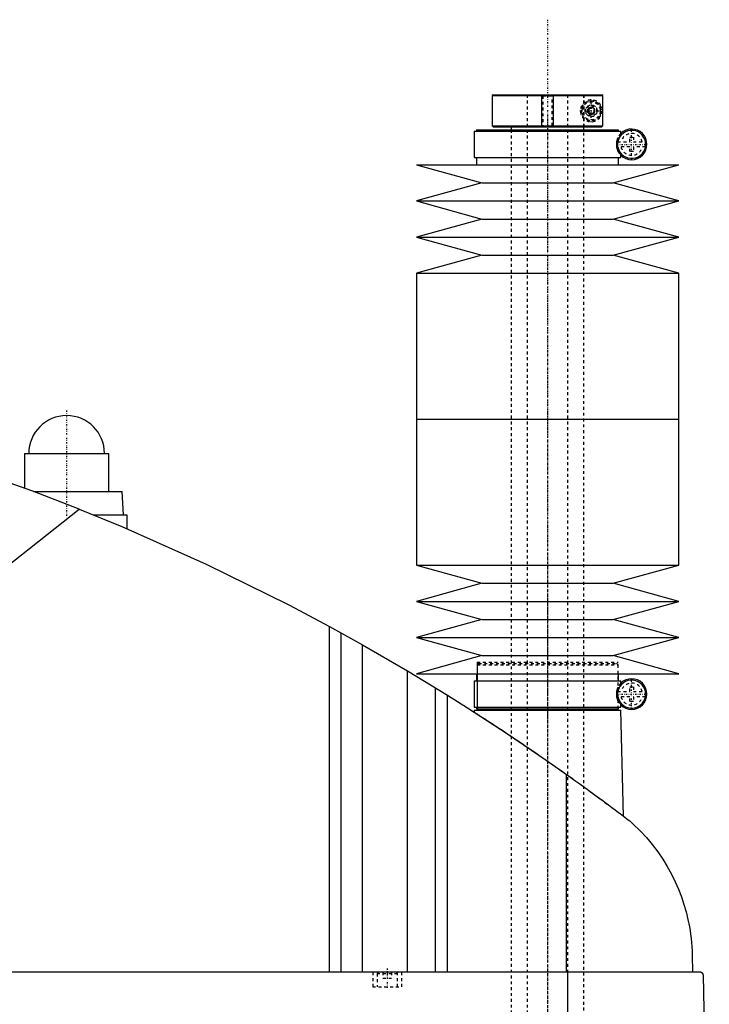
# Model space of a CAD drawing. Extents: x -181 to 906, y -1 to 896.
# Tile 4 of 4: x 669 to 906, y 559 to 896. Entities that reach past the tile are written whole.
import ezdxf

# ---------------------------------------------------------------- set-up
doc = ezdxf.new("R2010")
doc.units = 0
doc.linetypes.add('CENTER', pattern=[1.5, 0.45, -0.5, 0.05, -0.5])
doc.linetypes.add('DASHED', pattern=[2, 1, -1])
for name, color, linetype in [('AM_0', 7, 'CONTINUOUS'), ('AM_10', 7, 'CONTINUOUS'), ('AM_3', 7, 'DASHED'), ('AM_7', 7, 'CENTER')]:
    doc.layers.add(name, color=color, linetype=linetype)

msp = doc.modelspace()

# ---------------------------------------------------------------- linework, layer by layer
at = {"layer": 'AM_0', "color": 7, "linetype": 'CONTINUOUS'}
for p, q in [((831.3, 870.5), (831, 870.2)), ((831, 870.2), (831, 859.8)), ((831, 870.2), (868.99, 870.2)), ((831.3, 870.5), (868.68, 870.5)), ((868.99, 870.2), (868.68, 870.5)), ((868.99, 859.8), (868.99, 870.2)), ((824.85, 858), (824.85, 849)), ((824.85, 858), (875.15, 858)), ((825.65, 858.5), (825.65, 858)), ((825.65, 858.5), (874.35, 858.5)), ((831, 859.8), (831.3, 859.5)), ((831, 859.8), (868.99, 859.8)), ((831.3, 859.5), (868.68, 859.5)), ((837.5, 859.5), (837.5, 858.5)), ((862.5, 858.5), (862.5, 859.5)), ((868.68, 859.5), (868.99, 859.8)), ((874.35, 858), (874.35, 858.5)), ((875.15, 856.56), (875.15, 858)), ((874.16, 852.5), (874.16, 854.5)), ((824.85, 849), (875.15, 849)), ((825.65, 849), (825.65, 846.5)), ((874.35, 846.5), (874.35, 849)), ((875.15, 849), (875.15, 850.44)), ((805, 846.5), (827.5, 840.3)), ((805, 846.5), (895, 846.5)), ((872.5, 840.3), (895, 846.5)), ((827.5, 840.3), (805, 834.1)), ((827.5, 840.3), (872.5, 840.3)), ((895, 834.1), (872.5, 840.3)), ((805, 834.1), (827.5, 827.9)), ((805, 834.1), (895, 834.1)), ((872.5, 827.9), (895, 834.1)), ((827.5, 827.9), (805, 821.7)), ((827.5, 827.9), (872.5, 827.9)), ((895, 821.7), (872.5, 827.9)), ((805, 821.7), (827.5, 815.5)), ((805, 821.7), (895, 821.7)), ((872.5, 815.5), (895, 821.7)), ((827.5, 815.5), (805, 809.3)), ((827.5, 815.5), (872.5, 815.5)), ((895, 809.3), (872.5, 815.5)), ((805, 809.3), (805, 759.25)), ((805, 809.3), (895, 809.3)), ((895, 759.25), (895, 809.3)), ((805, 759.25), (805, 709.2)), ((805, 759.25), (895, 759.25)), ((805, 759.25), (895, 759.25)), ((895, 709.2), (895, 759.25)), ((670.5, 747.5), (670.5, 735.67)), ((670.5, 747.5), (699.5, 747.5)), ((699.5, 734.5), (699.5, 747.5)), ((673.65, 734.5), (704, 734.5)), ((704.5, 726.5), (704, 734.5)), ((545.22, 614.75), (689.33, 728.44)), ((694.16, 726.5), (705.65, 726.5)), ((705.65, 726.5), (705.65, 721.73)), ((805, 709.2), (827.5, 703)), ((805, 709.2), (895, 709.2)), ((872.5, 703), (895, 709.2)), ((827.5, 703), (805, 696.8)), ((827.5, 703), (872.5, 703)), ((895, 696.8), (872.5, 703)), ((805, 696.8), (827.5, 690.6)), ((805, 696.8), (895, 696.8)), ((872.5, 690.6), (895, 696.8)), ((827.5, 690.6), (805, 684.4)), ((827.5, 690.6), (872.5, 690.6)), ((895, 684.4), (872.5, 690.6)), ((775.22, 569.6), (775.22, 688.17)), ((775.22, 688.17), (786.56, 681.89)), ((779.22, 569.6), (779.22, 685.98)), ((805, 684.4), (827.5, 678.2)), ((805, 684.4), (895, 684.4)), ((872.5, 678.2), (895, 684.4)), ((786.56, 569.6), (786.56, 681.89)), ((786.56, 681.89), (801.96, 672.97)), ((827.5, 678.2), (805, 672)), ((827.5, 678.2), (872.5, 678.2)), ((895, 672), (872.5, 678.2)), ((801.96, 569.6), (801.96, 672.97)), ((801.96, 672.97), (815.65, 664.64)), ((805, 672), (895, 672)), ((825.65, 672), (825.65, 669.5)), ((874.35, 669.5), (874.35, 672)), ((824.85, 669.5), (824.85, 660.5)), ((824.85, 669.5), (875.15, 669.5)), ((875.15, 668.06), (875.15, 669.5)), ((811.52, 569.6), (811.52, 667.2)), ((874.16, 664), (874.16, 666)), ((815.65, 569.6), (815.65, 664.64)), ((875.15, 660.5), (875.15, 661.94)), ((824.83, 659.5), (824.81, 658.86)), ((824.83, 659.5), (875.17, 659.5)), ((824.85, 660.5), (875.15, 660.5)), ((825.65, 660.5), (825.65, 660)), ((825.65, 660), (874.35, 660)), ((825.83, 660), (825.83, 659.5)), ((874.17, 659.5), (874.17, 660)), ((874.35, 660), (874.35, 660.5)), ((876.04, 623.15), (875.17, 659.5)), ((856.53, 569.6), (856.53, 637.45)), ((899.63, 575.62), (899.77, 569.6)), ((902.45, 569.6), (332.05, 569.6)), ((857.01, 487.5), (857.01, 569.6)), ((905.5, 487.5), (903.45, 568.63))]:
    msp.add_line(p, q, dxfattribs=at)
for points in [[(866.01, 864.27, 0), (866, 864.25, 0), (865.96, 864.2, 0), (865.93, 864.16, 0), (865.91, 864.14, 0), (865.89, 864.12, 0), (865.85, 864.08, 0), (865.81, 864.05, 0), (865.77, 864.01, 0), (865.73, 863.98, 0), (865.68, 863.95, 0), (865.66, 863.94, 0), (865.64, 863.93, 0), (865.59, 863.9, 0), (865.55, 863.88, 0), (865.5, 863.85, 0), (865.45, 863.83, 0), (865.41, 863.82, 0), (865.38, 863.81, 0), (865.36, 863.8, 0), (865.31, 863.79, 0), (865.26, 863.78, 0), (865.24, 863.77, 0), (865.21, 863.77, 0), (865.16, 863.76, 0), (865.11, 863.76, 0), (865.09, 863.75, 0), (865.06, 863.75, 0), (865.02, 863.75, 0), (864.97, 863.75, 0), (864.92, 863.75, 0), (864.87, 863.76, 0), (864.82, 863.76, 0), (864.79, 863.77, 0), (864.77, 863.77, 0), (864.72, 863.78, 0), (864.66, 863.8, 0), (864.61, 863.81, 0), (864.56, 863.83, 0), (864.51, 863.85, 0), (864.48, 863.86, 0), (864.46, 863.87, 0), (864.41, 863.9, 0), (864.36, 863.93, 0), (864.31, 863.96, 0), (864.26, 863.99, 0), (864.21, 864.03, 0), (864.19, 864.05, 0), (864.16, 864.07, 0), (864.12, 864.11, 0), (864.08, 864.16, 0), (864.03, 864.21, 0), (863.99, 864.26, 0), (863.95, 864.32, 0), (863.94, 864.35, 0), (863.92, 864.38, 0), (863.9, 864.41, 0), (863.89, 864.42, 0), (863.89, 864.43, 0), (863.88, 864.44, 0), (863.88, 864.45, 0), (863.87, 864.46, 0), (863.87, 864.47, 0), (863.86, 864.48, 0), (863.86, 864.49, 0), (863.85, 864.5, 0), (863.85, 864.51, 0), (863.85, 864.51, 0), (863.84, 864.53, 0), (863.84, 864.54, 0), (863.83, 864.55, 0), (863.83, 864.56, 0), (863.83, 864.57, 0), (863.82, 864.58, 0), (863.82, 864.58, 0), (863.82, 864.6, 0), (863.81, 864.61, 0), (863.81, 864.62, 0), (863.8, 864.63, 0), (863.8, 864.65, 0), (863.8, 864.65, 0), (863.8, 864.66, 0), (863.79, 864.67, 0), (863.79, 864.68, 0), (863.79, 864.7, 0), (863.78, 864.71, 0), (863.78, 864.72, 0), (863.78, 864.73, 0), (863.78, 864.73, 0), (863.78, 864.75, 0), (863.77, 864.76, 0), (863.77, 864.77, 0), (863.77, 864.77, 0), (863.77, 864.79, 0), (863.77, 864.8, 0), (863.77, 864.8, 0), (863.76, 864.81, 0), (863.76, 864.82, 0), (863.76, 864.84, 0), (863.76, 864.85, 0), (863.76, 864.86, 0), (863.76, 864.88, 0), (863.76, 864.88, 0), (863.75, 864.89, 0), (863.75, 864.9, 0), (863.75, 864.92, 0), (863.75, 864.93, 0), (863.75, 864.94, 0), (863.75, 864.95, 0), (863.75, 864.96, 0), (863.75, 864.97, 0), (863.75, 864.98, 0), (863.75, 864.99, 0), (863.75, 865, 0), (863.75, 865.01, 0), (863.75, 865.02, 0), (863.75, 865.03, 0), (863.75, 865.04, 0), (863.75, 865.05, 0), (863.75, 865.06, 0), (863.75, 865.07, 0), (863.75, 865.08, 0), (863.75, 865.1, 0), (863.75, 865.11, 0), (863.76, 865.12, 0), (863.76, 865.12, 0), (863.76, 865.14, 0), (863.76, 865.15, 0), (863.76, 865.16, 0), (863.76, 865.18, 0), (863.76, 865.19, 0), (863.77, 865.2, 0), (863.77, 865.2, 0), (863.77, 865.21, 0), (863.77, 865.23, 0), (863.77, 865.23, 0), (863.77, 865.24, 0), (863.78, 865.25, 0), (863.78, 865.27, 0), (863.78, 865.27, 0), (863.78, 865.28, 0), (863.78, 865.29, 0), (863.79, 865.3, 0), (863.79, 865.32, 0), (863.79, 865.33, 0), (863.8, 865.34, 0), (863.8, 865.35, 0), (863.8, 865.35, 0), (863.8, 865.37, 0), (863.81, 865.38, 0), (863.81, 865.39, 0), (863.82, 865.4, 0), (863.82, 865.42, 0), (863.82, 865.42, 0), (863.83, 865.43, 0), (863.83, 865.44, 0), (863.83, 865.45, 0), (863.84, 865.46, 0), (863.84, 865.47, 0), (863.85, 865.49, 0), (863.85, 865.49, 0), (863.85, 865.5, 0), (863.86, 865.51, 0), (863.86, 865.52, 0), (863.87, 865.53, 0), (863.87, 865.54, 0), (863.88, 865.55, 0), (863.88, 865.56, 0), (863.89, 865.57, 0), (863.89, 865.58, 0), (863.9, 865.59, 0), (863.92, 865.62, 0), (863.94, 865.65, 0), (863.95, 865.68, 0), (863.99, 865.74, 0), (864.03, 865.79, 0), (864.08, 865.84, 0), (864.12, 865.89, 0), (864.16, 865.93, 0), (864.19, 865.95, 0), (864.21, 865.97, 0), (864.26, 866.01, 0), (864.31, 866.04, 0), (864.36, 866.07, 0), (864.41, 866.1, 0), (864.46, 866.13, 0), (864.48, 866.14, 0), (864.51, 866.15, 0), (864.56, 866.17, 0), (864.61, 866.19, 0), (864.66, 866.2, 0), (864.72, 866.22, 0), (864.77, 866.23, 0), (864.79, 866.23, 0), (864.82, 866.24, 0), (864.87, 866.24, 0), (864.92, 866.25, 0), (864.97, 866.25, 0), (865.02, 866.25, 0), (865.06, 866.25, 0), (865.09, 866.25, 0), (865.11, 866.24, 0), (865.16, 866.24, 0), (865.21, 866.23, 0), (865.24, 866.23, 0), (865.26, 866.22, 0), (865.31, 866.21, 0), (865.36, 866.2, 0), (865.38, 866.19, 0), (865.41, 866.18, 0), (865.45, 866.17, 0), (865.5, 866.15, 0), (865.55, 866.12, 0), (865.59, 866.1, 0), (865.64, 866.07, 0), (865.66, 866.06, 0), (865.68, 866.05, 0), (865.73, 866.02, 0), (865.77, 865.99, 0), (865.81, 865.95, 0), (865.85, 865.92, 0), (865.89, 865.88, 0), (865.91, 865.86, 0), (865.93, 865.84, 0), (865.96, 865.8, 0), (866, 865.75, 0), (866.01, 865.73, 0)], [(689.33, 728.44, 0), (673.4, 734.59, 0), (641.19, 745.86, 0), (608.52, 755.74, 0), (592.03, 760.16, 0)], [(689.33, 728.44, 0), (703.96, 722.45, 0), (732.87, 709.58, 0), (761.24, 695.59, 0), (775.22, 688.17, 0)], [(815.65, 664.64, 0), (822.58, 660.29, 0), (836.3, 651.36, 0), (849.84, 642.16, 0), (856.53, 637.45, 0)], [(856.53, 637.45, 0), (857.18, 637, 0), (858.46, 636.08, 0), (859.75, 635.16, 0), (860.38, 634.7, 0), (861.02, 634.24, 0), (862.29, 633.33, 0), (863.54, 632.42, 0), (864.79, 631.51, 0), (866.03, 630.6, 0), (867.25, 629.7, 0), (867.86, 629.26, 0), (868.47, 628.81, 0), (869.67, 627.92, 0), (870.86, 627.04, 0), (872.03, 626.16, 0), (873.19, 625.3, 0), (874.33, 624.44, 0), (874.89, 624.01, 0), (875.45, 623.59, 0), (876.56, 622.75, 0), (877.65, 621.93, 0), (878.19, 621.52, 0)], [(878.19, 621.52, 0), (879.41, 620.42, 0), (881.74, 618.15, 0), (883.91, 615.81, 0), (884.94, 614.61, 0), (885.93, 613.4, 0), (887.8, 610.92, 0), (889.52, 608.41, 0), (891.09, 605.85, 0), (892.52, 603.27, 0), (893.8, 600.67, 0), (894.38, 599.37, 0), (894.93, 598.07, 0), (895.93, 595.48, 0), (896.8, 592.89, 0), (897.54, 590.32, 0), (898.16, 587.76, 0), (898.67, 585.21, 0), (898.88, 583.94, 0), (899.07, 582.67, 0), (899.26, 581.15, 0), (899.31, 580.72, 0), (899.35, 580.27, 0), (899.37, 580.05, 0), (899.39, 579.83, 0), (899.43, 579.37, 0), (899.47, 578.91, 0), (899.5, 578.44, 0), (899.53, 577.96, 0), (899.56, 577.47, 0), (899.58, 577.22, 0), (899.59, 576.97, 0), (899.61, 576.44, 0), (899.63, 575.9, 0), (899.63, 575.62, 0)], [(903.45, 568.63, 0), (903.45, 568.63, 0), (903.45, 568.63, 0), (903.45, 568.64, 0), (903.45, 568.64, 0), (903.45, 568.64, 0), (903.45, 568.65, 0), (903.45, 568.65, 0), (903.45, 568.66, 0), (903.45, 568.67, 0), (903.45, 568.67, 0), (903.45, 568.67, 0), (903.45, 568.68, 0), (903.45, 568.68, 0), (903.45, 568.69, 0), (903.45, 568.69, 0), (903.45, 568.7, 0), (903.44, 568.7, 0), (903.44, 568.71, 0), (903.44, 568.71, 0), (903.44, 568.71, 0), (903.44, 568.72, 0), (903.44, 568.72, 0), (903.44, 568.72, 0), (903.44, 568.73, 0), (903.44, 568.73, 0), (903.44, 568.74, 0), (903.44, 568.74, 0), (903.44, 568.74, 0), (903.44, 568.75, 0), (903.44, 568.75, 0), (903.44, 568.76, 0), (903.44, 568.76, 0), (903.44, 568.77, 0), (903.44, 568.77, 0), (903.43, 568.77, 0), (903.43, 568.78, 0), (903.43, 568.79, 0), (903.43, 568.82, 0), (903.42, 568.84, 0), (903.41, 568.87, 0), (903.41, 568.88, 0), (903.41, 568.89, 0), (903.4, 568.91, 0), (903.39, 568.93, 0), (903.39, 568.95, 0), (903.38, 568.97, 0), (903.37, 568.99, 0), (903.37, 569, 0), (903.36, 569.01, 0), (903.35, 569.03, 0), (903.35, 569.04, 0), (903.34, 569.05, 0), (903.34, 569.06, 0), (903.33, 569.08, 0), (903.32, 569.09, 0), (903.32, 569.1, 0), (903.31, 569.11, 0), (903.3, 569.12, 0), (903.3, 569.13, 0), (903.27, 569.18, 0), (903.21, 569.24, 0), (903.16, 569.3, 0), (903.1, 569.36, 0), (903.05, 569.4, 0), (903.02, 569.42, 0), (902.99, 569.44, 0), (902.93, 569.48, 0), (902.86, 569.51, 0), (902.8, 569.54, 0), (902.74, 569.56, 0), (902.67, 569.57, 0), (902.64, 569.58, 0), (902.61, 569.59, 0), (902.54, 569.6, 0), (902.48, 569.6, 0), (902.45, 569.6, 0)]]:
    msp.add_polyline3d(points, dxfattribs=at)
for centre, radius, start, end in [((865, 865), 1.25, 324.2663, 35.7337), ((878.85, 853.5), 4.8, 192.0755, 167.9245), ((878.85, 853.5), 5.25, 225.1897, 134.8103), ((685, 747.5), 13, 0, 180), ((878.85, 665), 4.8, 192.0755, 167.9245), ((878.85, 665), 5.25, 225.1897, 134.8103)]:
    msp.add_arc(centre, radius, start, end, dxfattribs=at)
at = {"layer": 'AM_10', "color": 7, "linetype": 'CONTINUOUS'}
for p, q in [((848, 859.5), (848, 870.5)), ((852, 859.5), (852, 870.5))]:
    msp.add_line(p, q, dxfattribs=at)
msp.add_arc((865, 865), 0.974, 75, 15, dxfattribs=at)
at = {"layer": 'AM_3', "color": 6, "linetype": 'DASHED'}
for p, q in [((843, 870.5), (843, 355.5)), ((848, 870.5), (848.38, 870.12)), ((848.38, 870.12), (848.38, 859.88)), ((848.38, 870.12), (851.62, 870.12)), ((851.62, 870.12), (852, 870.5)), ((851.62, 859.88), (851.62, 870.12)), ((857, 355.5), (857, 870.5)), ((862.48, 870.5), (862.48, 859.5)), ((862.5, 859.5), (862.5, 870.5)), ((863.25, 866.01), (865, 867.02)), ((863.25, 863.99), (863.25, 866.01)), ((865, 867.02), (866.75, 866.01)), ((866.75, 866.01), (866.75, 863.99)), ((868.19, 863.02), (868.19, 866.98)), ((865, 862.98), (863.25, 863.99)), ((866.75, 863.99), (865, 862.98)), ((837.5, 858.5), (837.5, 396.5)), ((848.38, 859.88), (848, 859.5)), ((848.38, 859.88), (851.62, 859.88)), ((852, 859.5), (851.62, 859.88)), ((862.5, 396.5), (862.5, 858.5)), ((874.07, 854.4), (878.25, 854.4)), ((874.16, 854.5), (874.16, 855.85)), ((878.25, 856), (879.45, 856)), ((878.25, 854.4), (878.25, 856)), ((879.45, 856), (879.45, 854.4)), ((879.45, 854.4), (883.63, 854.4)), ((878.25, 852.6), (874.07, 852.6)), ((874.16, 851.15), (874.16, 852.5)), ((878.25, 851), (878.25, 852.6)), ((879.45, 851), (878.25, 851)), ((879.45, 852.6), (879.45, 851)), ((883.63, 852.6), (879.45, 852.6)), ((825.83, 676), (825.83, 660)), ((825.83, 676), (874.17, 676)), ((826.33, 675.5), (825.83, 675)), ((826.33, 675.5), (873.67, 675.5)), ((874.17, 675), (873.67, 675.5)), ((874.17, 660), (874.17, 676)), ((825.83, 675), (825.83, 660)), ((825.83, 675), (874.17, 675)), ((874.17, 660), (874.17, 675)), ((874.07, 665.9), (878.25, 665.9)), ((874.16, 666), (874.16, 667.35)), ((878.25, 667.5), (879.45, 667.5)), ((878.25, 665.9), (878.25, 667.5)), ((879.45, 667.5), (879.45, 665.9)), ((879.45, 665.9), (883.63, 665.9)), ((878.25, 664.1), (874.07, 664.1)), ((874.16, 662.65), (874.16, 664)), ((878.25, 662.5), (878.25, 664.1)), ((879.45, 662.5), (878.25, 662.5)), ((879.45, 664.1), (879.45, 662.5)), ((883.63, 664.1), (879.45, 664.1)), ((790, 569.6), (790, 564.6)), ((791.9, 569.6), (791.5, 569.2)), ((791.5, 569.2), (791.5, 564.6)), ((791.5, 569.2), (798.5, 569.2)), ((793.5, 569.6), (793.5, 567.6)), ((793.5, 567.6), (796.5, 567.6)), ((795, 569.6), (795, 567.6)), ((796.5, 569.6), (796.5, 567.6)), ((798.5, 569.2), (798.1, 569.6)), ((798.5, 564.6), (798.5, 569.2)), ((800, 564.6), (800, 569.6)), ((790, 564.6), (800, 564.6))]:
    msp.add_line(p, q, dxfattribs=at)
for points in [[(874.16, 855.85, 0), (874.11, 855.76, 0), (874.06, 855.66, 0), (874.05, 855.62, 0), (874.03, 855.59, 0), (874.03, 855.57, 0), (874.02, 855.56, 0), (874.01, 855.52, 0), (873.99, 855.49, 0), (873.98, 855.46, 0), (873.96, 855.42, 0), (873.95, 855.38, 0), (873.94, 855.37, 0), (873.94, 855.35, 0), (873.92, 855.31, 0), (873.91, 855.27, 0), (873.9, 855.26, 0), (873.9, 855.24, 0), (873.88, 855.2, 0), (873.87, 855.16, 0), (873.86, 855.14, 0), (873.86, 855.12, 0), (873.84, 855.08, 0), (873.83, 855.04, 0), (873.82, 855, 0), (873.81, 854.96, 0), (873.8, 854.92, 0), (873.79, 854.9, 0), (873.78, 854.88, 0), (873.77, 854.83, 0), (873.76, 854.79, 0), (873.75, 854.75, 0), (873.74, 854.7, 0), (873.73, 854.66, 0), (873.72, 854.63, 0), (873.72, 854.61, 0), (873.71, 854.56, 0), (873.7, 854.51, 0), (873.69, 854.46, 0), (873.68, 854.41, 0), (873.67, 854.36, 0), (873.67, 854.33, 0), (873.66, 854.3, 0), (873.65, 854.25, 0), (873.65, 854.2, 0), (873.64, 854.14, 0), (873.63, 854.09, 0), (873.63, 854.03, 0), (873.62, 854, 0), (873.62, 853.98, 0), (873.62, 853.92, 0), (873.61, 853.86, 0), (873.61, 853.81, 0), (873.61, 853.75, 0), (873.6, 853.69, 0), (873.6, 853.67, 0), (873.6, 853.64, 0), (873.6, 853.58, 0), (873.6, 853.53, 0), (873.6, 853.5, 0), (873.6, 853.47, 0), (873.6, 853.42, 0), (873.6, 853.36, 0), (873.6, 853.33, 0), (873.6, 853.31, 0), (873.61, 853.25, 0), (873.61, 853.19, 0), (873.61, 853.14, 0), (873.62, 853.08, 0), (873.62, 853.02, 0), (873.62, 853, 0), (873.63, 852.97, 0), (873.63, 852.91, 0), (873.64, 852.86, 0), (873.65, 852.8, 0), (873.65, 852.75, 0), (873.66, 852.7, 0), (873.67, 852.67, 0), (873.67, 852.64, 0), (873.68, 852.59, 0), (873.69, 852.54, 0), (873.7, 852.49, 0), (873.71, 852.44, 0), (873.72, 852.39, 0), (873.72, 852.37, 0), (873.73, 852.34, 0), (873.74, 852.3, 0), (873.75, 852.25, 0), (873.76, 852.21, 0), (873.77, 852.17, 0), (873.78, 852.12, 0), (873.79, 852.1, 0), (873.8, 852.08, 0), (873.81, 852.04, 0), (873.82, 852, 0), (873.83, 851.96, 0), (873.84, 851.92, 0), (873.86, 851.88, 0), (873.86, 851.86, 0), (873.87, 851.84, 0), (873.88, 851.8, 0), (873.9, 851.76, 0), (873.9, 851.74, 0), (873.91, 851.73, 0), (873.92, 851.69, 0), (873.94, 851.65, 0), (873.94, 851.63, 0), (873.95, 851.62, 0), (873.96, 851.58, 0), (873.98, 851.54, 0), (873.99, 851.51, 0), (874.01, 851.48, 0), (874.02, 851.44, 0), (874.03, 851.43, 0), (874.03, 851.41, 0), (874.05, 851.38, 0), (874.06, 851.34, 0), (874.11, 851.24, 0), (874.16, 851.15, 0)], [(875.15, 856.56, 0), (875.15, 856.56, 0), (875.14, 856.55, 0), (875.13, 856.53, 0), (875.12, 856.52, 0), (875.11, 856.5, 0), (875.08, 856.47, 0), (875.04, 856.42, 0), (875, 856.36, 0), (874.95, 856.29, 0), (874.89, 856.21, 0), (874.86, 856.17, 0), (874.83, 856.12, 0), (874.76, 856.01, 0), (874.68, 855.88, 0), (874.61, 855.74, 0), (874.52, 855.58, 0), (874.48, 855.48, 0), (874.46, 855.45, 0), (874.45, 855.42, 0), (874.44, 855.4, 0), (874.43, 855.38, 0), (874.42, 855.35, 0), (874.41, 855.32, 0), (874.4, 855.3, 0), (874.39, 855.28, 0), (874.38, 855.25, 0), (874.37, 855.21, 0), (874.36, 855.19, 0), (874.35, 855.17, 0), (874.34, 855.14, 0), (874.32, 855.1, 0), (874.31, 855.06, 0), (874.3, 855.02, 0), (874.28, 854.97, 0), (874.28, 854.95, 0), (874.27, 854.93, 0), (874.25, 854.89, 0), (874.24, 854.84, 0), (874.23, 854.79, 0), (874.21, 854.75, 0), (874.2, 854.7, 0), (874.19, 854.67, 0), (874.19, 854.64, 0), (874.17, 854.59, 0), (874.16, 854.53, 0), (874.16, 854.5, 0)], [(874.16, 852.5, 0), (874.16, 852.47, 0), (874.17, 852.41, 0), (874.19, 852.36, 0), (874.19, 852.33, 0), (874.2, 852.3, 0), (874.21, 852.25, 0), (874.23, 852.21, 0), (874.24, 852.16, 0), (874.25, 852.11, 0), (874.27, 852.07, 0), (874.28, 852.05, 0), (874.28, 852.03, 0), (874.3, 851.98, 0), (874.31, 851.94, 0), (874.32, 851.9, 0), (874.34, 851.86, 0), (874.35, 851.83, 0), (874.36, 851.81, 0), (874.37, 851.79, 0), (874.38, 851.75, 0), (874.39, 851.72, 0), (874.4, 851.7, 0), (874.41, 851.68, 0), (874.42, 851.65, 0), (874.43, 851.62, 0), (874.44, 851.6, 0), (874.45, 851.58, 0), (874.46, 851.55, 0), (874.48, 851.52, 0), (874.52, 851.42, 0), (874.61, 851.26, 0), (874.68, 851.12, 0), (874.76, 850.99, 0), (874.83, 850.88, 0), (874.86, 850.83, 0), (874.89, 850.79, 0), (874.95, 850.71, 0), (875, 850.64, 0), (875.04, 850.58, 0), (875.08, 850.53, 0), (875.11, 850.5, 0), (875.12, 850.48, 0), (875.13, 850.47, 0), (875.14, 850.45, 0), (875.15, 850.44, 0), (875.15, 850.44, 0)], [(874.16, 667.35, 0), (874.11, 667.26, 0), (874.06, 667.16, 0), (874.05, 667.12, 0), (874.03, 667.09, 0), (874.03, 667.07, 0), (874.02, 667.06, 0), (874.01, 667.02, 0), (873.99, 666.99, 0), (873.98, 666.96, 0), (873.96, 666.92, 0), (873.95, 666.88, 0), (873.94, 666.87, 0), (873.94, 666.85, 0), (873.92, 666.81, 0), (873.91, 666.77, 0), (873.9, 666.76, 0), (873.9, 666.74, 0), (873.88, 666.7, 0), (873.87, 666.66, 0), (873.86, 666.64, 0), (873.86, 666.62, 0), (873.84, 666.58, 0), (873.83, 666.54, 0), (873.82, 666.5, 0), (873.81, 666.46, 0), (873.8, 666.42, 0), (873.79, 666.4, 0), (873.78, 666.38, 0), (873.77, 666.33, 0), (873.76, 666.29, 0), (873.75, 666.25, 0), (873.74, 666.2, 0), (873.73, 666.16, 0), (873.72, 666.13, 0), (873.72, 666.11, 0), (873.71, 666.06, 0), (873.7, 666.01, 0), (873.69, 665.96, 0), (873.68, 665.91, 0), (873.67, 665.86, 0), (873.67, 665.83, 0), (873.66, 665.8, 0), (873.65, 665.75, 0), (873.65, 665.7, 0), (873.64, 665.64, 0), (873.63, 665.59, 0), (873.63, 665.53, 0), (873.62, 665.5, 0), (873.62, 665.48, 0), (873.62, 665.42, 0), (873.61, 665.36, 0), (873.61, 665.31, 0), (873.61, 665.25, 0), (873.6, 665.19, 0), (873.6, 665.17, 0), (873.6, 665.14, 0), (873.6, 665.08, 0), (873.6, 665.03, 0), (873.6, 665, 0), (873.6, 664.97, 0), (873.6, 664.92, 0), (873.6, 664.86, 0), (873.6, 664.83, 0), (873.6, 664.81, 0), (873.61, 664.75, 0), (873.61, 664.69, 0), (873.61, 664.64, 0), (873.62, 664.58, 0), (873.62, 664.52, 0), (873.62, 664.5, 0), (873.63, 664.47, 0), (873.63, 664.41, 0), (873.64, 664.36, 0), (873.65, 664.3, 0), (873.65, 664.25, 0), (873.66, 664.2, 0), (873.67, 664.17, 0), (873.67, 664.14, 0), (873.68, 664.09, 0), (873.69, 664.04, 0), (873.7, 663.99, 0), (873.71, 663.94, 0), (873.72, 663.89, 0), (873.72, 663.87, 0), (873.73, 663.84, 0), (873.74, 663.8, 0), (873.75, 663.75, 0), (873.76, 663.71, 0), (873.77, 663.67, 0), (873.78, 663.62, 0), (873.79, 663.6, 0), (873.8, 663.58, 0), (873.81, 663.54, 0), (873.82, 663.5, 0), (873.83, 663.46, 0), (873.84, 663.42, 0), (873.86, 663.38, 0), (873.86, 663.36, 0), (873.87, 663.34, 0), (873.88, 663.3, 0), (873.9, 663.26, 0), (873.9, 663.24, 0), (873.91, 663.23, 0), (873.92, 663.19, 0), (873.94, 663.15, 0), (873.94, 663.13, 0), (873.95, 663.12, 0), (873.96, 663.08, 0), (873.98, 663.04, 0), (873.99, 663.01, 0), (874.01, 662.98, 0), (874.02, 662.94, 0), (874.03, 662.93, 0), (874.03, 662.91, 0), (874.05, 662.88, 0), (874.06, 662.84, 0), (874.11, 662.74, 0), (874.16, 662.65, 0)], [(875.15, 668.06, 0), (875.15, 668.06, 0), (875.14, 668.05, 0), (875.13, 668.03, 0), (875.12, 668.02, 0), (875.11, 668, 0), (875.08, 667.97, 0), (875.04, 667.92, 0), (875, 667.86, 0), (874.95, 667.79, 0), (874.89, 667.71, 0), (874.86, 667.67, 0), (874.83, 667.62, 0), (874.76, 667.51, 0), (874.68, 667.38, 0), (874.61, 667.24, 0), (874.52, 667.08, 0), (874.48, 666.98, 0), (874.46, 666.95, 0), (874.45, 666.92, 0), (874.44, 666.9, 0), (874.43, 666.88, 0), (874.42, 666.85, 0), (874.41, 666.82, 0), (874.4, 666.8, 0), (874.39, 666.78, 0), (874.38, 666.75, 0), (874.37, 666.71, 0), (874.36, 666.69, 0), (874.35, 666.67, 0), (874.34, 666.64, 0), (874.32, 666.6, 0), (874.31, 666.56, 0), (874.3, 666.52, 0), (874.28, 666.47, 0), (874.28, 666.45, 0), (874.27, 666.43, 0), (874.25, 666.39, 0), (874.24, 666.34, 0), (874.23, 666.29, 0), (874.21, 666.25, 0), (874.2, 666.2, 0), (874.19, 666.17, 0), (874.19, 666.14, 0), (874.17, 666.09, 0), (874.16, 666.03, 0), (874.16, 666, 0)], [(874.16, 664, 0), (874.16, 663.97, 0), (874.17, 663.91, 0), (874.19, 663.86, 0), (874.19, 663.83, 0), (874.2, 663.8, 0), (874.21, 663.75, 0), (874.23, 663.71, 0), (874.24, 663.66, 0), (874.25, 663.61, 0), (874.27, 663.57, 0), (874.28, 663.55, 0), (874.28, 663.53, 0), (874.3, 663.48, 0), (874.31, 663.44, 0), (874.32, 663.4, 0), (874.34, 663.36, 0), (874.35, 663.33, 0), (874.36, 663.31, 0), (874.37, 663.29, 0), (874.38, 663.25, 0), (874.39, 663.22, 0), (874.4, 663.2, 0), (874.41, 663.18, 0), (874.42, 663.15, 0), (874.43, 663.12, 0), (874.44, 663.1, 0), (874.45, 663.08, 0), (874.46, 663.05, 0), (874.48, 663.02, 0), (874.52, 662.92, 0), (874.61, 662.76, 0), (874.68, 662.62, 0), (874.76, 662.49, 0), (874.83, 662.38, 0), (874.86, 662.33, 0), (874.89, 662.29, 0), (874.95, 662.21, 0), (875, 662.14, 0), (875.04, 662.08, 0), (875.08, 662.03, 0), (875.11, 662, 0), (875.12, 661.98, 0), (875.13, 661.97, 0), (875.14, 661.95, 0), (875.15, 661.94, 0), (875.15, 661.94, 0)], [(824.81, 658.86, 0), (824.81, 658.86, 0), (824.84, 658.85, 0), (824.89, 658.81, 0), (824.92, 658.79, 0), (824.97, 658.76, 0), (825.07, 658.7, 0), (825.2, 658.62, 0), (825.35, 658.52, 0), (825.53, 658.4, 0), (825.74, 658.27, 0), (825.86, 658.19, 0), (825.98, 658.12, 0), (826.23, 657.95, 0), (826.52, 657.77, 0), (826.82, 657.57, 0), (827.15, 657.36, 0), (827.5, 657.13, 0), (827.68, 657.02, 0), (827.87, 656.89, 0), (828.26, 656.64, 0), (828.67, 656.38, 0), (828.88, 656.24, 0), (829.09, 656.1, 0), (829.53, 655.81, 0), (829.99, 655.52, 0), (830.22, 655.37, 0), (830.46, 655.21, 0), (830.93, 654.9, 0), (831.42, 654.58, 0), (831.91, 654.26, 0), (832.43, 653.92, 0), (832.95, 653.58, 0), (833.22, 653.4, 0), (833.5, 653.22, 0), (834.05, 652.85, 0), (834.62, 652.48, 0), (835.21, 652.09, 0), (835.8, 651.69, 0), (836.41, 651.29, 0), (836.72, 651.09, 0), (837.03, 650.88, 0), (837.66, 650.46, 0), (838.29, 650.03, 0), (838.94, 649.6, 0), (839.59, 649.16, 0), (840.25, 648.72, 0), (840.58, 648.5, 0), (840.91, 648.27, 0), (841.58, 647.82, 0), (842.26, 647.36, 0), (842.93, 646.9, 0), (843.61, 646.44, 0), (844.3, 645.98, 0), (844.64, 645.74, 0), (844.98, 645.51, 0), (845.66, 645.04, 0), (846.34, 644.58, 0), (847.02, 644.11, 0), (847.69, 643.65, 0), (848.36, 643.18, 0), (848.69, 642.95, 0), (849.03, 642.72, 0), (849.68, 642.26, 0), (850.34, 641.81, 0), (850.67, 641.58, 0), (851, 641.35, 0), (851.66, 640.89, 0), (852.33, 640.42, 0), (852.66, 640.18, 0), (853, 639.95, 0), (853.67, 639.47, 0), (854.35, 639, 0), (855.03, 638.52, 0), (855.7, 638.04, 0), (856.38, 637.56, 0), (856.72, 637.32, 0), (857.05, 637.08, 0), (857.73, 636.6, 0), (858.39, 636.13, 0), (859.06, 635.65, 0), (859.72, 635.18, 0), (860.37, 634.71, 0), (860.7, 634.47, 0), (861.02, 634.24, 0), (861.67, 633.78, 0), (862.3, 633.32, 0), (862.93, 632.86, 0), (863.54, 632.42, 0), (864.15, 631.97, 0), (864.45, 631.76, 0), (864.75, 631.54, 0), (865.34, 631.11, 0), (865.91, 630.69, 0), (866.47, 630.28, 0), (867.02, 629.87, 0), (867.56, 629.48, 0), (867.82, 629.28, 0), (868.08, 629.09, 0), (868.59, 628.72, 0), (869.08, 628.35, 0), (869.57, 628, 0), (870.04, 627.64, 0), (870.51, 627.3, 0), (870.74, 627.12, 0), (870.97, 626.96, 0), (871.41, 626.63, 0), (871.84, 626.3, 0), (872.05, 626.15, 0), (872.26, 625.99, 0), (872.66, 625.7, 0), (873.04, 625.41, 0), (873.22, 625.27, 0), (873.4, 625.14, 0), (873.74, 624.88, 0), (874.06, 624.64, 0), (874.36, 624.41, 0), (874.64, 624.21, 0), (874.89, 624.02, 0), (875.01, 623.93, 0), (875.12, 623.84, 0), (875.32, 623.69, 0), (875.5, 623.55, 0), (875.66, 623.44, 0), (875.78, 623.34, 0), (875.89, 623.26, 0), (875.93, 623.23, 0), (875.96, 623.21, 0), (876.01, 623.17, 0), (876.04, 623.15, 0), (876.04, 623.15, 0)]]:
    msp.add_polyline3d(points, dxfattribs=at)
for radius in [3.5, 3.4, 3.1, 2]:
    msp.add_circle((865, 865), radius, dxfattribs=at)
for centre, radius, start, end in [((865, 865), 3.75, 31.8164, 328.1836), ((865, 865), 1.25, 35.7337, 324.2663), ((878.85, 853.5), 4.87, 169.3459, 190.6541), ((878.85, 853.5), 5.25, 134.8103, 153.3873), ((878.85, 853.5), 3.75, 13.8865, 166.1135), ((878.85, 853.5), 4.87, 349.3459, 10.6541), ((878.85, 853.5), 5.25, 206.6127, 225.1897), ((878.85, 853.5), 3.75, 193.8865, 346.1135), ((878.85, 665), 5.25, 134.8103, 153.3873), ((878.85, 665), 3.75, 13.8865, 166.1135), ((878.85, 665), 4.87, 169.3459, 190.6541), ((878.85, 665), 4.87, 349.3459, 10.6541), ((878.85, 665), 5.25, 206.6127, 225.1897), ((878.85, 665), 3.75, 193.8865, 346.1135)]:
    msp.add_arc(centre, radius, start, end, dxfattribs=at)
at = {"layer": 'AM_7', "color": 4, "linetype": 'CENTER'}
for p, q in [((850, 896.25), (850, 329.75)), ((865, 861.06), (865, 868.94)), ((861.06, 865), (868.94, 865)), ((850, 863.46), (850, 754.29)), ((878.85, 848.46), (878.85, 858.54)), ((873.81, 853.5), (883.89, 853.5)), ((850, 764.21), (850, 655.04)), ((685, 762.2), (685, 724.8)), ((671.35, 747.5), (698.65, 747.5)), ((850, 700.5), (850, 370.5)), ((878.85, 659.96), (878.85, 670.04)), ((873.81, 665), (883.89, 665)), ((795, 570.9), (795, 564.3))]:
    msp.add_line(p, q, dxfattribs=at)

doc.saveas('drawing.dxf')
